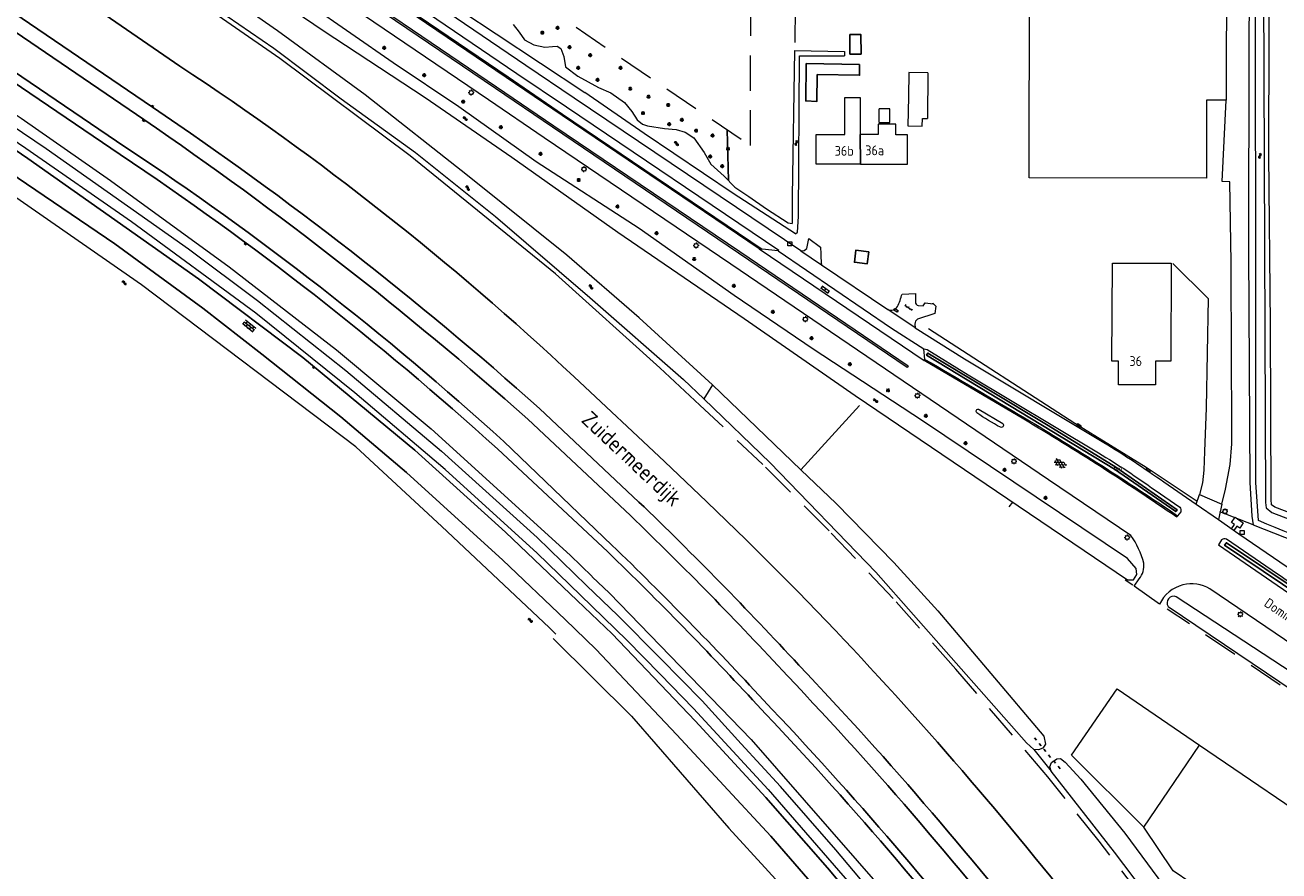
# Model space of a CAD drawing. Extents: x 168769 to 512904, y 516715 to 1559940.
# Tile 9 of 256: x 170340 to 170660, y 518089 to 518305. Entities that reach past the tile are written whole.
import ezdxf

# ---------------------------------------------------------------- set-up
doc = ezdxf.new("R2010")
doc.units = 0
doc.header["$MEASUREMENT"] = 0
for name, pattern in [('ACAD_ISO02W100', [15, 12, -3]), ('DGN Style 5', [1.886458, 0.808482, -1.077976]), ('LP', [14, 9, -5])]:
    doc.linetypes.add(name, pattern=pattern)
doc.layers.get('0').update_dxf_attribs({"linetype": 'CONTINUOUS'})
for name, color, linetype, lineweight in [('B01_HOOFDGEBOUW', 10, 'CONTINUOUS', 0), ('B02_bijgebouw', 12, 'CONTINUOUS', 0), ('B07_scheidingsmuur', 14, 'CONTINUOUS', 25), ('B07_TUSSENMUUR', 1, 'CONTINUOUS', 18), ('Q21_LANTAARNPAAL', 7, 'CONTINUOUS', 18), ('Q23_kolk', 7, 'CONTINUOUS', 18), ('Q26_BOOM', 7, 'CONTINUOUS', 18), ('Q28_rioolput', 7, 'CONTINUOUS', 18), ('S01_symb_gesloten_verh', 7, 'CONTINUOUS', 0), ('S02_symb_open_verh', 7, 'CONTINUOUS', 13), ('T02_RASTER', 34, 'CONTINUOUS', 0), ('T03_HEK', 34, 'CONTINUOUS', 0), ('T09_INSTEEKSLOOT', 72, 'CONTINUOUS', 0), ('T51_CULTUURSCHEIDING', 3, 'CONTINUOUS', 0), ('V00_kant_verharding', 252, 'CONTINUOUS', 0), ('V06_kant_onverhard', 254, 'CONTINUOUS', 13), ('W00_KANT_WATER', 140, 'CONTINUOUS', 0)]:
    doc.layers.add(name, color=color, linetype=linetype, lineweight=lineweight)
for name, color, linetype in [('B14_dakrand_bijgebouw', 30, 'CONTINUOUS'), ('S04_Talud', 7, 'CONTINUOUS'), ('S05_Water', 132, 'CONTINUOUS'), ('T10_cultuurscheiding', 3, 'CONTINUOUS'), ('T20_TALUD', 34, 'CONTINUOUS'), ('W51_DUIKER', 4, 'ACAD_ISO02W100'), ('Z02_Huisnummer', 253, 'CONTINUOUS'), ('Z05_Cultuuraand', 7, 'CONTINUOUS'), ('Z06_STRAATNAAM', 7, 'CONTINUOUS')]:
    doc.layers.add(name, color=color, linetype=linetype)
doc.styles.add('ISOCP', font='isocp.shx', dxfattribs={"height": 1.8})
doc.styles.get("Standard").update_dxf_attribs({"font": 'ISOB.SHX'})

# ---------------------------------------------------------------- blocks, each defined once
blk = doc.blocks.new('Q21')
at = {"color": 0}
for points in [[(-1.5, 0), (-1, 0)], [(-1.06, 1.06), (-0.71, 0.71)], [(0, 1.5), (0, 1)], [(1.06, 1.06), (0.71, 0.71)], [(1.5, 0), (1, 0)], [(-1.06, -1.06), (-0.71, -0.71)], [(0, -1.5), (0, -1)], [(1.06, -1.06), (0.71, -0.71)]]:
    blk.add_lwpolyline(points, dxfattribs=at)
blk.add_circle((0, 0), 1, dxfattribs=at)
blk = doc.blocks.new('Q23')
at = {"color": 0}
blk.add_lwpolyline([(0.99, -0.5), (-0.99, -0.5), (-0.99, 0.5), (0.99, 0.5), (0.99, -0.5)], dxfattribs=at)
blk = doc.blocks.new('S024')
at = {"color": 0}
for p, q in [((0, 1.2), (6.7, 1.2)), ((0, 0), (6.7, 0)), ((0.2, 1.2), (0.2, 0)), ((1.25, 1.5), (1.25, 1.2)), ((1.25, 0), (1.25, -1.2)), ((2.3, 1.2), (2.3, 0)), ((3.35, 1.5), (3.35, 1.2)), ((3.35, 0), (3.35, -1.2)), ((4.4, 1.2), (4.4, 0)), ((5.45, 1.5), (5.45, 1.2)), ((5.45, 0), (5.45, -1.2)), ((6.5, 1.2), (6.5, 0)), ((0, -1.2), (6.7, -1.2)), ((0.2, -1.2), (0.2, -1.5)), ((2.3, -1.2), (2.3, -1.5)), ((4.4, -1.2), (4.4, -1.5)), ((6.5, -1.2), (6.5, -1.5))]:
    blk.add_line(p, q, dxfattribs=at)
blk = doc.blocks.new('S05')
at = {"color": 0}
for p, q in [((0.08, 0.3), (0.38, 0.59)), ((0.11, -0.19), (0.41, 0.09)), ((0.38, 0.59), (0.68, 0.71)), ((0.41, 0.09), (0.71, 0.21)), ((0.68, 0.71), (1.01, 0.62)), ((0.71, 0.21), (1.02, 0.12)), ((1.01, 0.62), (1.33, 0.37)), ((1.02, 0.12), (1.36, -0.12)), ((1.33, 0.37), (1.66, 0.13)), ((1.66, 0.13), (1.97, 0.04)), ((1.97, 0.04), (2.28, 0.16)), ((2.28, 0.16), (2.58, 0.44)), ((1.36, -0.12), (1.68, -0.37)), ((1.68, -0.37), (2, -0.46)), ((2, -0.46), (2.31, -0.33)), ((2.31, -0.33), (2.61, -0.05))]:
    blk.add_line(p, q, dxfattribs=at)
blk = doc.blocks.new('S04')
at = {"color": 0}
for p, q in [((0, 0.5), (0.5, 0.5)), ((0, 0.25), (1, 0.25)), ((0, 0), (0.5, 0)), ((0, -0.25), (1, -0.25)), ((0, -0.5), (0.5, -0.5))]:
    blk.add_line(p, q, dxfattribs=at)
blk = doc.blocks.new('S014')
at = {"color": 0}
for p, q in [((0, -0.75), (4.2, 1.67)), ((0, 0.65), (1.78, 1.67)), ((5.07, -1.52), (0, 1.4)), ((2.64, -1.52), (0, 0)), ((1.08, -1.52), (6.15, 1.4)), ((6.15, -0.75), (1.95, 1.67)), ((3.51, -1.52), (6.15, 0)), ((6.15, 0.65), (4.37, 1.67))]:
    blk.add_line(p, q, dxfattribs=at)
blk = doc.blocks.new('Q26')
at = {"color": 0}
for p, q in [((-1, 0), (1, 0)), ((-0.7, 0.7), (0.7, -0.7)), ((0.7, 0.7), (-0.7, -0.7)), ((0, 1), (0, -1))]:
    blk.add_line(p, q, dxfattribs=at)
blk = doc.blocks.new('Q28')
at = {"color": 0}
blk.add_lwpolyline([(1, 1), (1, -1), (-1, -1), (-1, 1)], close=True, dxfattribs=at)
blk = doc.blocks.new('S026')
for p, q in [((0, 0), (4.4, 0)), ((0.2, 0.5), (0.2, 0)), ((1.2, 0), (1.2, -0.5)), ((2.2, 0.5), (2.2, 0)), ((3.2, 0), (3.2, -0.5)), ((4.2, 0.5), (4.2, 0))]:
    blk.add_line(p, q)
blk = doc.blocks.new('S022')
at = {"color": 0}
for p, q in [((0.01, 1.15), (0.31, 1.15)), ((0.31, -2.3), (0.31, 2.3)), ((0.31, 2.1), (1.51, 2.1)), ((0.31, 0), (1.51, 0)), ((1.51, -2.3), (1.51, 2.3)), ((1.51, 1.05), (1.81, 1.05)), ((0.01, -1.15), (0.31, -1.15)), ((0.31, -2.1), (1.51, -2.1)), ((1.51, -1.05), (1.81, -1.05))]:
    blk.add_line(p, q, dxfattribs=at)

msp = doc.modelspace()

# ---------------------------------------------------------------- linework, layer by layer
at = {"layer": 'B01_HOOFDGEBOUW'}
for points in [[(170646.89, 518285.52), (170641.89, 518285.53), (170641.85, 518265.59), (170596.57, 518265.67), (170596.65, 518315.63), (170581.69, 518315.66), (170581.72, 518335.94), (170596.68, 518335.92), (170596.69, 518340.93), (170641.98, 518340.89), (170641.93, 518320.99), (170646.93, 518320.96), (170646.89, 518285.52)], [(170549.4, 518276.76), (170549.4, 518286.21), (170553.4, 518286.21), (170553.4, 518276.71)], [(170562.49, 518276.7), (170562.49, 518279.42), (170557.96, 518279.42), (170557.96, 518276.71), (170553.4, 518276.71)], [(170553.43, 518269.13), (170542.1, 518269.15), (170542.11, 518276.77), (170549.4, 518276.76)], [(170565.49, 518269.13), (170565.49, 518276.7), (170562.49, 518276.7)], [(170553.43, 518269.13), (170565.49, 518269.13)], [(170632.72, 518218.8), (170628.86, 518218.82), (170628.84, 518212.76), (170619.34, 518212.78), (170619.36, 518218.84), (170617.71, 518218.85), (170617.8, 518243.89), (170632.8, 518243.84), (170632.72, 518218.8)]]:
    msp.add_lwpolyline(points, dxfattribs=at)
at = {"layer": 'B01_HOOFDGEBOUW', "linetype": 'Continuous', "flags": 128}
for points in [[(170625.84, 518099.71), (170607.37, 518118.1), (170619.07, 518135.06), (170640.11, 518120.66)], [(170640.11, 518120.66), (170709.71, 518073.28), (170692.58, 518048.23), (170687.28, 518051.83), (170679.07, 518039.76), (170662, 518051.38), (170664.31, 518054.77), (170670.22, 518063.45), (170664.92, 518067.05), (170633.33, 518088.56), (170625.84, 518099.71)]]:
    msp.add_lwpolyline(points, dxfattribs=at)
at = {"layer": 'B02_bijgebouw'}
for points in [[(170570.69, 518292.49), (170565.82, 518292.56), (170565.67, 518286.34), (170565.55, 518278.93), (170569.22, 518278.88), (170569.29, 518280.87), (170570.57, 518280.83)], [(170570.69, 518292.49), (170570.57, 518280.83)], [(170558.24, 518279.77), (170560.94, 518279.77), (170560.94, 518283.27), (170558.24, 518283.27)], [(170558.24, 518279.77), (170558.24, 518283.27)]]:
    msp.add_lwpolyline(points, dxfattribs=at)
at = {"layer": 'B07_scheidingsmuur'}
msp.add_lwpolyline([(170553.43, 518269.13), (170553.4, 518276.71)], dxfattribs=at)
at = {"layer": 'B07_TUSSENMUUR', "linetype": 'Continuous', "lineweight": 0, "flags": 128}
msp.add_lwpolyline([(170625.84, 518099.71), (170640.11, 518120.66)], dxfattribs=at)
at = {"layer": 'B14_dakrand_bijgebouw'}
for points in [[(170550.74, 518302.28), (170550.76, 518297.29), (170553.58, 518297.3), (170553.56, 518302.29), (170550.74, 518302.28)], [(170553.18, 518294.65), (170539.59, 518294.85), (170539.44, 518285.31), (170542.3, 518285.22), (170542.39, 518292.04), (170553.21, 518291.89), (170553.18, 518294.65)], [(170555.54, 518246.75), (170552.25, 518247.15), (170551.89, 518244.1), (170555.19, 518243.71), (170555.54, 518246.75)]]:
    msp.add_lwpolyline(points, dxfattribs=at)
at = {"layer": 'T02_RASTER'}
for points in [[(170512.38, 518207.56), (170502.2, 518217.12), (170475.5, 518241.1), (170438.35, 518271.26), (170405.1, 518296.14), (170380.16, 518313.44), (170028.06, 518551.43), (169998.28, 518572.12)], [(170592.25, 518182.75), (170591.36, 518181.55)]]:
    msp.add_lwpolyline(points, dxfattribs=at)
at = {"layer": 'T02_RASTER', "linetype": 'LP'}
msp.add_lwpolyline([(170652.09, 518046.19), (170634.18, 518070.27), (170614.44, 518096.09), (170601.34, 518112.53), (170577.84, 518140.11), (170561.76, 518158.15), (170545.44, 518175.43), (170528.52, 518192.4), (170512.38, 518207.56)], dxfattribs=at)
at = {"layer": 'T03_HEK', "linetype": 'LP'}
for points in [[(170457.61, 518319.86), (170525.3, 518273.94), (170525.42, 518309.32), (170536.74, 518309.29), (170536.61, 518298.24)], [(170623.06, 518161.53), (170621.06, 518162.81)], [(170707.45, 518105.25), (170695.51, 518112.46), (170631.85, 518155.45)]]:
    msp.add_lwpolyline(points, dxfattribs=at)
at = {"layer": 'T09_INSTEEKSLOOT'}
for points in [[(170515.65, 518212.77), (170496.92, 518229.85), (170478.4, 518245.87), (170453, 518266.27), (170426.85, 518286.87), (170404.51, 518303.21), (170376.83, 518322.6), (170364.06, 518331.84), (170337.06, 518350.15), (170318.72, 518362.34), (170254.87, 518406.31), (170252.69, 518407.79)], [(170250.06, 518403.1), (170315.56, 518358.85), (170330.48, 518349.05), (170347.31, 518337.03), (170385.66, 518311.19), (170403.54, 518298.84), (170420.74, 518285.89), (170439.72, 518272.12), (170460.18, 518255.82), (170484.28, 518235.11), (170508.21, 518214.11), (170513.38, 518209.15)], [(170447.07, 518314.12), (170414.28, 518336.15), (170380.08, 518359.61), (170356.52, 518375.51), (170356.27, 518376.92), (170355.37, 518378.18), (170353.65, 518378.05), (170352.86, 518376.87), (170352.61, 518374.51), (170354.05, 518372.97), (170375.36, 518359.66), (170407.78, 518337.57), (170433.99, 518319.95), (170460.38, 518302.46)], [(170655.96, 518360.28), (170654.09, 518360.06), (170652.85, 518359.02), (170653.02, 518347.59), (170652.66, 518299.79), (170652.56, 518246.8), (170652.94, 518187.76), (170653.45, 518179.2), (170653.79, 518176.97), (170683.4, 518165.33)], [(170676.19, 518175.12), (170659.31, 518181.45), (170658.5, 518182.07), (170658.37, 518183.46), (170658.25, 518228.25), (170657.79, 518271.54), (170657.99, 518332.71), (170657.66, 518358.76), (170657.2, 518359.87), (170655.96, 518360.28)], [(170386.47, 518323.55), (170416.15, 518303.32), (170442.17, 518286.19), (170464.39, 518270.99), (170491.41, 518251.76), (170523.68, 518229.73), (170552.05, 518209.99)], [(170552.05, 518209.99), (170621.7, 518162.92), (170623.21, 518162.89), (170624.07, 518164.27), (170623.86, 518165.81), (170621.7, 518168.34), (170569.26, 518203.56), (170541.33, 518221.88), (170521.15, 518235.62), (170496.9, 518252.7), (170470.54, 518269.79), (170450.82, 518283.85), (170434.05, 518295.05), (170401.56, 518317.64)], [(170464.66, 518304.9), (170466.25, 518302.86), (170467.58, 518300.98), (170470.01, 518299.64), (170472.79, 518299.05), (170474.75, 518299.2), (170475.93, 518299.36), (170476.85, 518298.71), (170477.64, 518296.69), (170478.03, 518294.06), (170481.21, 518291.65), (170486.51, 518288.78), (170489.62, 518287.4), (170493.15, 518284.92), (170495.01, 518282.6), (170496.34, 518280.53), (170497.7, 518279.42), (170499.05, 518279), (170503.35, 518278.3), (170506.34, 518278.06), (170508.63, 518277.34), (170510.82, 518275.9), (170513.48, 518272.12), (170515.2, 518269.19), (170518.64, 518266.12), (170521.37, 518263.25), (170524.94, 518260.92), (170529.41, 518257.72), (170534.93, 518254.17)], [(170460.38, 518302.46), (170482.99, 518287.44)], [(170536.61, 518298.24), (170536, 518260.89)], [(170536.61, 518298.24), (170549.39, 518297.99)], [(170537.35, 518251.82), (170537.61, 518255.8), (170537.88, 518296.85)], [(170537.88, 518296.85), (170549.39, 518296.87)], [(170549.39, 518297.99), (170549.39, 518296.87)], [(170536.84, 518251.36), (170520.88, 518261.68), (170498.18, 518276.96), (170482.99, 518287.44)], [(170536, 518260.89), (170536.02, 518253.98)], [(170534.93, 518254.17), (170536.02, 518253.98)], [(170536.84, 518251.36), (170537.35, 518251.82)], [(170708.17, 518110.02), (170634.1, 518158.6)], [(170632.06, 518156.09), (170696.43, 518112.64)]]:
    msp.add_lwpolyline(points, dxfattribs=at)
msp.add_lwpolyline([(170634.1, 518158.6, 0.742685), (170632.06, 518156.09)], format="xyb", dxfattribs=at)
at = {"layer": 'T10_cultuurscheiding'}
for points in [[(170519.69, 518265.02), (170519.39, 518277.95)], [(170676.59, 518152.5), (170646.96, 518172.4), (170646.5, 518171.77), (170676.13, 518151.86), (170676.59, 518152.5)]]:
    msp.add_lwpolyline(points, dxfattribs=at)
msp.add_lwpolyline([(170618.34, 518191.21), (170633.99, 518180.36), (170634.33, 518180.85), (170618.68, 518191.7), (170601.36, 518202.34), (170570.66, 518220.89), (170570.35, 518220.37)], close=True, dxfattribs=at)
at = {"layer": 'T20_TALUD'}
for points in [[(169681.84, 518708.85), (169818.97, 518615.26), (169845.54, 518597.7), (169866.14, 518583.2), (169988.76, 518500), (170074.82, 518441.32), (170080.05, 518440.34), (170154.09, 518390.77), (170362.88, 518248.79), (170385.35, 518232.34), (170400.51, 518220.62), (170420.63, 518204.6), (170437.47, 518190.37), (170462.08, 518167.93), (170477.95, 518152.74)], [(169829.85, 518653.46), (169805.68, 518670.32), (169852.7, 518627.42), (169882.33, 518602.52), (169968.64, 518542.31), (170069.72, 518474.68), (170365.49, 518273.6)], [(169872.45, 518607.23), (169967.52, 518540.45), (170068.56, 518472.76), (170133.86, 518428.18), (170364.23, 518271.64)], [(169924.65, 518596.59), (169980.65, 518557.94), (170004.86, 518543.48), (170012.97, 518559.26), (170012.37, 518562.33), (170016, 518559.81), (170007.93, 518545.21), (170035.42, 518525.95), (170067.32, 518505.7), (170085.29, 518494.79), (170151.56, 518451.01), (170379.53, 518294.22)], [(169920.71, 518591.32), (169976.28, 518552.64), (170078.01, 518484.49), (170142.85, 518440.11), (170372.49, 518283.73)], [(169917.6, 518588.6), (169974.04, 518549.86), (170074.83, 518481.96), (170370.33, 518280.54)], [(170481.03, 518157.65), (170462.73, 518175.07), (170439.58, 518196.08), (170410.98, 518219.75), (170384.28, 518239.88), (170340.68, 518270.63), (170295.73, 518301.3), (170242.86, 518337.05), (170092.39, 518439.67), (170054.9, 518464.36), (169983.49, 518512.64), (169940.24, 518542.32), (169926.05, 518552.44)], [(170503.33, 518193.15), (170480.27, 518214.8)], [(170496.84, 518182.81), (170471.41, 518206.71)], [(170494.66, 518179.35), (170468.42, 518204)], [(170489.93, 518171.81), (170462.3, 518198.25)], [(170488.85, 518170.09), (170460.65, 518196.42)], [(170514.21, 518182.86), (170503.33, 518193.15)], [(170524.22, 518173.16), (170514.21, 518182.86)], [(170537.53, 518159.83), (170524.22, 518173.16)], [(170547.09, 518149.93), (170537.53, 518159.83)], [(170604.87, 518011.22), (170598.94, 518019.67), (170580.43, 518045.61), (170560.83, 518070.37), (170545.02, 518089.33), (170529.26, 518107.32), (170511.16, 518126.9), (170490.03, 518149.08), (170481.03, 518157.65)], [(170477.95, 518152.74), (170485.82, 518145.22), (170506.53, 518123.31), (170530.55, 518097.37), (170555.58, 518068.49), (170557.37, 518064.22), (170575.75, 518040.33), (170598.55, 518008.47), (170599.29, 518007.35)]]:
    msp.add_lwpolyline(points, dxfattribs=at)
for points in [[(170379.53, 518294.22, -0.042644), (170480.27, 518214.8)], [(170372.49, 518283.73, -0.033926), (170471.41, 518206.71)], [(170370.33, 518280.54, -0.031386), (170468.42, 518204)], [(170364.23, 518271.64, -0.03692), (170460.65, 518196.42)], [(170365.49, 518273.6, -0.038516), (170462.3, 518198.25)], [(170537.7, 518141.1, 0.014413), (170496.84, 518182.81)], [(170534.8, 518138.35, 0.014211), (170494.66, 518179.35)], [(170528.66, 518132.17, 0.01387), (170489.93, 518171.81)], [(170527.03, 518130.98, 0.01365), (170488.85, 518170.09)], [(170547.09, 518149.93, -0.024316), (170614.03, 518071.86)], [(170603.85, 518064, 0.025052), (170537.7, 518141.1)], [(170600.69, 518061.55, 0.025039), (170534.8, 518138.35)], [(170592.23, 518055, 0.025053), (170527.03, 518130.98)], [(170593.86, 518056.19, 0.025053), (170528.66, 518132.17)]]:
    msp.add_lwpolyline(points, format="xyb", dxfattribs=at)
at = {"layer": 'T51_CULTUURSCHEIDING'}
for points in [[(170639.45, 518182.92), (170626.4, 518191.66), (170608.22, 518202.91), (170570.79, 518227.08)], [(170653.79, 518176.97), (170645.29, 518180.27)]]:
    msp.add_lwpolyline(points, dxfattribs=at)
at = {"layer": 'V00_kant_verharding'}
for points in [[(169916.93, 518567.45), (169917.43, 518568.26), (169935.85, 518553.64), (169951.92, 518542.79), (169984.76, 518520.49), (170000, 518510.19), (170015.07, 518500), (170041.84, 518481.9), (170083.02, 518453.84), (170139.44, 518415.58), (170165.27, 518398.08), (170209.82, 518367.88), (170253.19, 518338.51), (170317.15, 518295.41), (170338.99, 518280.93), (170361.84, 518264.98), (170392.11, 518242.91), (170419.56, 518221.68), (170443.74, 518201.47), (170479.26, 518169.24), (170484.86, 518163.73)], [(169916.93, 518567.45), (169930.52, 518555.46), (169934.4, 518552.19), (169938.46, 518549.34), (169962.89, 518532.76), (170000, 518507.48), (170010.98, 518500), (170011.89, 518499.38), (170062, 518465.33), (170111.23, 518431.86), (170162.6, 518396.98), (170205.89, 518367.66), (170264.89, 518327.72), (170303.75, 518301.3), (170345.39, 518273.15), (170381.76, 518247.52), (170399.33, 518234.3), (170421.95, 518216.39), (170446.36, 518195.83), (170470.82, 518173.71), (170483.46, 518161.51)], [(170481.9, 518159.02), (170470.83, 518169.77), (170447.35, 518191.11), (170424.24, 518210.75), (170398.95, 518231.08), (170367.18, 518254.45), (170340.16, 518273.19), (170297.09, 518302.5), (170252.23, 518332.83), (170189.42, 518375.37), (170139.82, 518409.07), (170087.55, 518444.62), (170018.47, 518491.41), (170005.83, 518500), (170000, 518503.97), (169975.52, 518520.61), (169935.02, 518548.19), (169928.39, 518552.75), (169926.05, 518552.44)], [(170409.31, 518327.69), (170409.56, 518328.01), (170415, 518324.36), (170463.39, 518291.46), (170477.34, 518281.97), (170528.34, 518247.46)], [(170527.51, 518247.52), (170477.17, 518281.59), (170462.94, 518291.28), (170414.74, 518323.99), (170409.31, 518327.69)], [(170645.76, 518182.29), (170645.84, 518182.62), (170646.71, 518186.13), (170647.88, 518192.41), (170648.29, 518197.66), (170648.3, 518203.99), (170648.21, 518218.78), (170648.15, 518244.05), (170647.84, 518264.65), (170645.88, 518264.76), (170646.89, 518285.52)], [(170527.51, 518247.52), (170569.68, 518218.94)], [(170528.34, 518247.46), (170527.51, 518247.52)], [(170532.41, 518246.98), (170528.34, 518247.46)], [(170532.41, 518246.98), (170561.35, 518227.28), (170569.67, 518221.93)], [(170538.22, 518247.04), (170543.44, 518243.45)], [(170543.44, 518243.45), (170560.39, 518232)], [(170633.22, 518243.81), (170642.26, 518234.86), (170641.81, 518206.84), (170641.37, 518195.73), (170641.2, 518190.98), (170640.87, 518187.69), (170640.05, 518184.7)], [(170567.42, 518227.31), (170560.39, 518232)], [(170567.42, 518227.31), (170580.02, 518219.43), (170615.64, 518198.06)], [(170569.9, 518219.27), (170569.67, 518221.93)], [(170569.68, 518218.94), (170569.9, 518219.27)], [(170639.23, 518182.23), (170640.05, 518184.7), (170645.76, 518182.29), (170644.89, 518178.34)], [(170639.23, 518182.23), (170644.89, 518178.34)], [(170634.47, 518179.29), (170634.44, 518179.31)], [(170648.23, 518175.93), (170648.98, 518177.03), (170648.24, 518177.57), (170649.17, 518178.92), (170651.26, 518177.49), (170650.34, 518176.11), (170649.58, 518176.6), (170648.83, 518175.53)], [(170484.84, 518163.71), (170489.32, 518159.53), (170525.52, 518122.08), (170559.1, 518083.7), (170589.29, 518045.12), (170617.72, 518005.19), (170626.04, 517992.39)]]:
    msp.add_lwpolyline(points, dxfattribs=at)
for points in [[(170264.77, 518447.6), (170266.54, 518446.23, -0.185618), (170271.35, 518438.12, 0.08609), (170275.45, 518427.32, 0.083103), (170283.17, 518419.19), (170295.96, 518409.65), (170318.86, 518392.47), (170359.45, 518364.66), (170399.5, 518337.36), (170465.67, 518292.34), (170478.36, 518283.78), (170532.55, 518247.18), (170532.41, 518246.98)], [(170538.22, 518247.04), (170480.24, 518286.07), (170467.94, 518294.4), (170400.99, 518339.94), (170322.71, 518393.27), (170297.55, 518411.78, -0.007527), (170282.77, 518423.52, -0.081861), (170278.26, 518428.58)], [(170708.37, 518104.76, 0.169088), (170710.63, 518108.16, 0.260448), (170708.07, 518117.15, -0.015404), (170685.38, 518131.62), (170642.71, 518160.61, 0.200683), (170635.83, 518161.61, 0.22717), (170629.87, 518156.69), (170623.39, 518161.31), (170624.68, 518163.19, 0.21678), (170625.81, 518167.2, 0.092664), (170622.56, 518174.23), (170601.45, 518188.47), (170520.34, 518243.59), (170472.63, 518275.87), (170458.39, 518285.57), (170410.34, 518318.26), (170393.21, 518329.94), (170299.94, 518393.34, 0.021845), (170276.69, 518407.39, -0.030174), (170262.54, 518415.65)], [(170538.22, 518247.04, 0.2261), (170539.75, 518247.57), (170540.27, 518250.12), (170543.25, 518247.93, 0.012526), (170543.44, 518243.45)], [(170560.39, 518232, 0.353786), (170562.89, 518232.74, 0.046411), (170564.05, 518235.97), (170567.47, 518236.09), (170567.46, 518233.93, 0.29146), (170568.17, 518233.01), (170569.48, 518232.94), (170569.93, 518233.71), (170571.99, 518233.45), (170571.94, 518233.6), (170572.68, 518232.84), (170572.48, 518230.97), (170568.03, 518229.55, 0.261139), (170567.33, 518228.29), (170567.42, 518227.31)], [(170569.67, 518221.93), (170570.48, 518221.75), (170580.97, 518215.35), (170614.29, 518195.35, -0.021619), (170628.7, 518185.82), (170635.04, 518181.45, -0.242434), (170635.29, 518180.32), (170634.44, 518179.31)], [(170569.9, 518219.27, -0.003244), (170595.35, 518204.34, -0.015141), (170634.44, 518179.31)], [(170634.44, 518179.31), (170634.47, 518179.29), (170634.24, 518178.93, 0.015995), (170595.18, 518203.96), (170569.68, 518218.94)], [(170615.64, 518198.06, -0.014851), (170630.92, 518187.96), (170639.23, 518182.23)], [(170644.89, 518178.34), (170650.1, 518174.67), (170665.97, 518163.88, 0.091409), (170677.07, 518158.67, 0.076863), (170687.3, 518158.67, -0.117739), (170695.83, 518157.91, 0.38548), (170700.07, 518160.01, 0.097753), (170702.09, 518169.73)]]:
    msp.add_lwpolyline(points, format="xyb", dxfattribs=at)
msp.add_lwpolyline([(170460.46, 518288.97), (170475.05, 518279), (170522.59, 518246.8), (170565.63, 518217.61), (170565.35, 518217.2), (170522.28, 518246.41), (170474.75, 518278.6), (170460.17, 518288.52), (170411.99, 518321.22), (170395.57, 518332.38), (170298.15, 518398.69), (170298.41, 518399.09), (170395.88, 518332.79), (170412.48, 518321.54)], close=True, dxfattribs=at)
for points in [[(170589.26, 518201.9, -0.032326), (170583.19, 518205.6, -0.905857), (170583.77, 518206.49), (170589.79, 518202.84, -0.811411)], [(170696.68, 518154.15, 0.147436), (170692.52, 518155.64, 0.045773), (170684.94, 518155.49, -0.138008), (170671.03, 518157.7, -0.025359), (170659.97, 518164.38), (170646.93, 518173.29, 0.326753), (170645.72, 518173.12), (170644.95, 518171.83), (170676.55, 518150.1, 0.398053)]]:
    msp.add_lwpolyline(points, format="xyb", close=True, dxfattribs=at)
at = {"layer": 'V00_kant_verharding', "linetype": 'Continuous', "lineweight": 0, "flags": 128}
for points in [[(170481.9, 518159.02), (170481.9, 518159.02), (170493.77, 518147.49), (170502.26, 518138.77), (170510.75, 518130.05), (170529.84, 518109.36), (170550.65, 518085.39), (170564.96, 518067.94), (170578.79, 518050.35), (170596.49, 518026.51), (170605.55, 518013.35)], [(170608.16, 518015.09), (170601.33, 518024.67), (170594.5, 518034.24), (170587.09, 518044.11), (170579.68, 518053.99), (170571.05, 518064.8), (170562.41, 518075.61), (170554.78, 518084.78), (170547.14, 518093.94), (170540.08, 518102.03), (170533.01, 518110.11), (170522.99, 518121.04), (170512.97, 518131.96), (170502.22, 518142.88), (170491.46, 518153.79), (170483.46, 518161.51)]]:
    msp.add_lwpolyline(points, dxfattribs=at)
at = {"layer": 'V06_kant_onverhard', "linetype": 'Continuous', "lineweight": 0, "flags": 128}
for points in [[(170553.2, 518207.46), (170538.2, 518191.07)], [(170597.7, 518119.56), (170602.17, 518113.97)]]:
    msp.add_lwpolyline(points, dxfattribs=at)
at = {"layer": 'W00_KANT_WATER'}
msp.add_lwpolyline([(170475.6, 518149), (170473.91, 518150.74), (170446.45, 518176.57), (170424.47, 518196.93), (170369.68, 518238.29), (170332.52, 518264.15), (170288.32, 518293.15), (170242.42, 518324.11), (170191.89, 518358.59), (170150.18, 518387.45), (170066.62, 518442.52), (170014.86, 518476.96), (169945.64, 518523.99), (169916.03, 518544.88), (169897.06, 518557.38), (169864.63, 518579.64), (169838.56, 518597.75), (169817.84, 518612.38), (169753.24, 518655.14), (169733.91, 518668.54), (169720.49, 518678.84), (169703.59, 518690.64)], dxfattribs=at)
msp.add_lwpolyline([(170656.26, 518357.4), (170656.94, 518182.71), (170657.07, 518181.28), (170658.57, 518180.12), (170690.25, 518168.04, -1.033804), (170689.2, 518164.82, -0.010546), (170655.14, 518178.05), (170654.44, 518187.8), (170654.38, 518357.35)], format="xyb", dxfattribs=at)
at = {"layer": 'W00_KANT_WATER', "linetype": 'Continuous', "lineweight": 0, "flags": 128}
for points in [[(170515.65, 518212.77), (170513.38, 518209.15)], [(170515.65, 518212.77), (170538.2, 518191.07)], [(170597.7, 518119.56), (170595.89, 518121.24), (170557.37, 518164.88), (170530.4, 518192.8), (170513.38, 518209.15)], [(170538.2, 518191.07), (170547.22, 518182.39), (170561.98, 518167.32), (170573.17, 518155.03), (170600.29, 518122.94), (170600.76, 518120.9), (170600, 518119.92), (170598.95, 518119.47), (170597.7, 518119.56)], [(170474.9, 518147.88), (170494.94, 518128.08), (170519.83, 518099.41), (170540.03, 518077.32)], [(170602.17, 518113.97), (170601.8, 518115.16), (170602.27, 518116.23), (170603.58, 518117.18), (170604.56, 518117.29), (170605.74, 518116.31), (170609.72, 518111.96), (170621.01, 518098.2), (170648.03, 518061.64), (170656.58, 518049.61), (170666.38, 518036.17), (170672.93, 518026.33), (170672.44, 518024.35), (170671.53, 518023.86), (170669.92, 518023.97)], [(170655.15, 518044.65), (170618.37, 518093.35), (170602.17, 518113.97)]]:
    msp.add_lwpolyline(points, dxfattribs=at)
at = {"layer": 'W51_DUIKER', "linetype": 'DGN Style 5', "flags": 128}
msp.add_lwpolyline([(170597.9, 518122.52), (170604.93, 518114.06)], dxfattribs=at)

# ---------------------------------------------------------------- block references
at = {"layer": 'Q21_LANTAARNPAAL', "xscale": 0.5, "yscale": 0.5}
for p in [(170453.98, 518287.46), (170482.79, 518267.89), (170511.43, 518248.36), (170539.36, 518229.52), (170568, 518209.99), (170592.67, 518193.2), (170646.58, 518180.41), (170621.6, 518173.74), (170650.52, 518154.1)]:
    msp.add_blockref('Q21', p, dxfattribs=at)
at = {"layer": 'Q23_kolk', "xscale": 0.5, "yscale": 0.5}
for p, rotation in [((170562.51, 518231.79), 326.3246909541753), ((170609.29, 518202.36), 148.1498400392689), ((170627, 518191.01), 325.509230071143)]:
    msp.add_blockref('Q23', p, dxfattribs=dict(at, rotation=rotation))
at = {"layer": 'Q26_BOOM', "xscale": 0.5, "yscale": 0.5, "zscale": 0.5}
for p in [(170472.14, 518302.78), (170476.02, 518304.01), (170479.11, 518299.07), (170484.37, 518297.03), (170481.33, 518293.77), (170492.11, 518293.8), (170486.25, 518290.69), (170494.62, 518288.45), (170499.3, 518286.41), (170504.29, 518284.29), (170497.86, 518282.23), (170507.77, 518280.5), (170504.56, 518279.36), (170511.42, 518277.73), (170515.63, 518276.47), (170515.05, 518271.09), (170519.58, 518273.09), (170518.08, 518268.63)]:
    msp.add_blockref('Q26', p, dxfattribs=at)
at = {"layer": 'Q26_BOOM', "xscale": 0.5, "yscale": 0.5}
for p in [(170431.75, 518298.87), (170441.95, 518291.92), (170451.89, 518285.14), (170461.52, 518278.59), (170471.65, 518271.79), (170481.42, 518265.12), (170491.32, 518258.36), (170501.31, 518251.53), (170510.94, 518244.92), (170521.06, 518238.08), (170531.02, 518231.44), (170540.91, 518224.69), (170550.75, 518218.03), (170560.48, 518211.35), (170570.15, 518204.84), (170580.28, 518197.82), (170590.27, 518191.01), (170600.69, 518183.89)]:
    msp.add_blockref('Q26', p, dxfattribs=at)
at = {"layer": 'Q28_rioolput', "xscale": 0.5, "yscale": 0.5}
for p in [(170535.37, 518248.81), (170650.96, 518175.02)]:
    msp.add_blockref('Q28', p, dxfattribs=at)
at = {"layer": 'S01_symb_gesloten_verh', "xscale": 0.5, "yscale": 0.5, "rotation": 328.5892731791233}
msp.add_blockref('S014', (170603.15, 518193.35), dxfattribs=at)
at = {"layer": 'S02_symb_open_verh', "xscale": 0.5, "yscale": 0.5}
for name, p, rotation in [('S022', (170544.15, 518236.66), 54.12561350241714), ('S026', (170564.78, 518233.1), 326.1335421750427), ('S024', (170398.56, 518226.72), 141.2059685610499)]:
    msp.add_blockref(name, p, dxfattribs=dict(at, rotation=rotation))
at = {"layer": 'S04_Talud', "xscale": 0.5, "yscale": 0.5}
for p, zscale, rotation in [((170372.42, 518283.78), 12.6355720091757, 55.74650105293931), ((170370.39, 518280.49), 8.460414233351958, 234.6079644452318), ((170396.39, 518248.98), 7.424654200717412, 234.8265386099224)]:
    msp.add_blockref('S04', p, dxfattribs=dict(at, zscale=zscale, rotation=rotation))
at = {"layer": 'S04_Talud', "xscale": 0.5, "yscale": 0.5, "rotation": 230.4019113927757}
msp.add_blockref('S04', (170413.82, 518217.4), dxfattribs=at)
at = {"layer": 'S05_Water'}
for p, xscale, yscale, rotation in [((170451.8, 518281.03), 0.5, 0.5, 334.5112003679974), ((170507.03, 518274.12), 0.5, 0.5, 147.2051061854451), ((170537.01, 518275.27), 0.5, 0.5, 267.6498404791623), ((170655.45, 518271.96), 0.4999999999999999, 0.4999999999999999, 269.3124836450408), ((170453.6, 518262.61), 0.4999999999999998, 0.4999999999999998, 134.1626389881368), ((170365.92, 518238.51), 0.5, 0.5, 146.0609831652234), ((170484.01, 518238.17), 0.5, 0.5, 319.2164464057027), ((170556.65, 518208.84), 0.5, 0.5, 343.7214623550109), ((170469.69, 518152.26), 0.5, 0.5, 149.0067686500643)]:
    msp.add_blockref('S05', p, dxfattribs=dict(at, xscale=xscale, yscale=yscale, rotation=rotation))

# ---------------------------------------------------------------- texts
at = {"layer": 'Z02_Huisnummer', "style": 'ISOCP'}
for s, p in [('36b', (170546.86, 518271.32)), ('36a', (170554.67, 518271.45)), ('36', (170622.18, 518217.58))]:
    msp.add_text(s, height=2.5, dxfattribs=at).set_placement(p)
at = {"layer": 'Z05_Cultuuraand'}
msp.add_text('heg', height=0.9, dxfattribs=at).set_placement((170618.17, 518190.91))
at = {"layer": 'Z06_STRAATNAAM', "style": 'ISOCP'}
for s, height, rotation, p in [('Zuidermeerdijk', 4, 316.8113, (170481.86, 518203.47)), ('Domineesweg', 2.5, 325.7186, (170656.36, 518156.38))]:
    msp.add_text(s, height=height, rotation=rotation, dxfattribs=at).set_placement(p)

doc.saveas('drawing.dxf')
